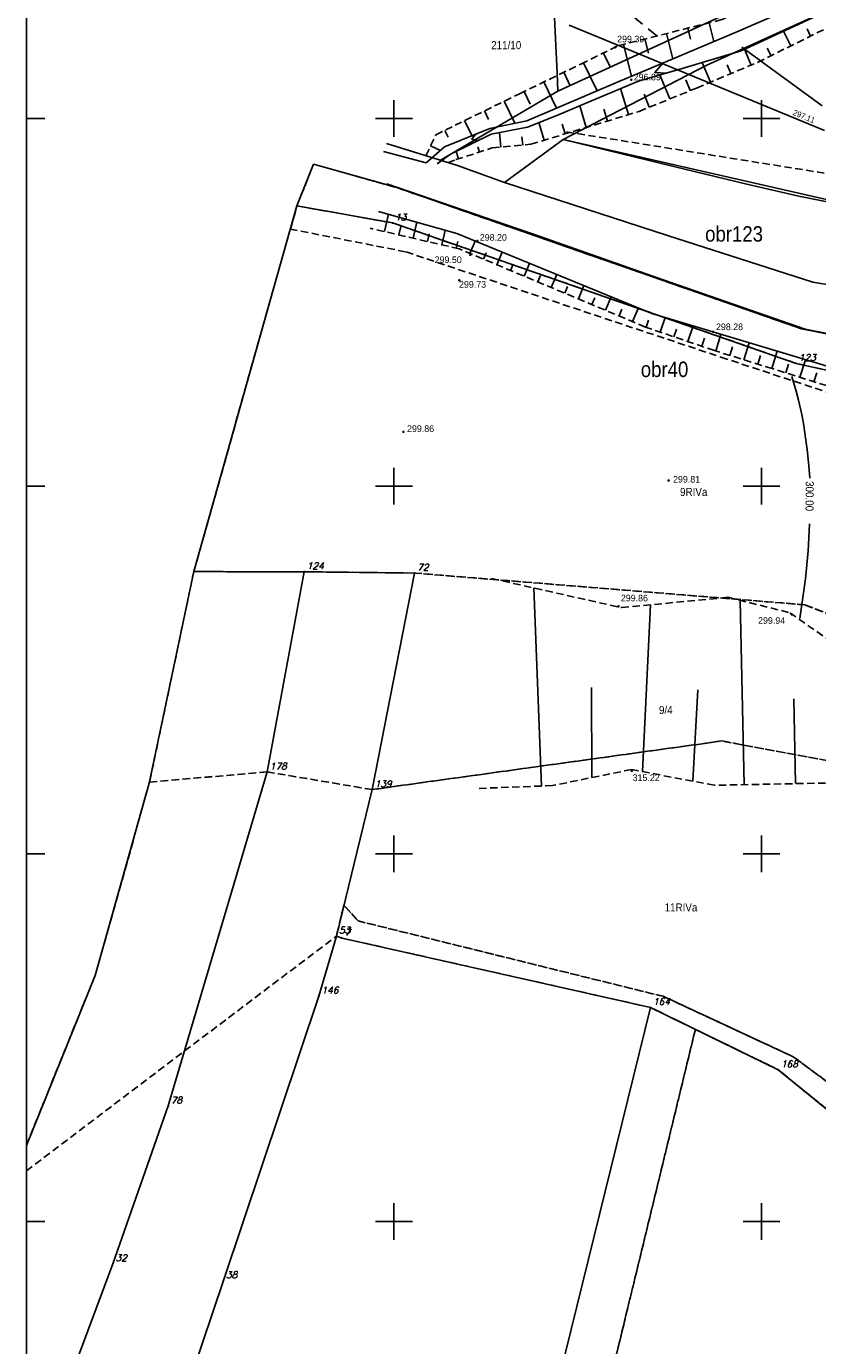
# Model space of a CAD drawing. Extents: x 4615668 to 9249187, y 5334101 to 10688993.
# Tile 86 of 120: x 4667634 to 4667742, y 5337352 to 5337532. Entities that reach past the tile are written whole.
import ezdxf
from ezdxf.enums import TextEntityAlignment as Align

# ---------------------------------------------------------------- set-up
doc = ezdxf.new("R2010")
doc.units = 0
doc.header["$MEASUREMENT"] = 0
for name, pattern in [('GEN7', [13.75, 9.75, -1.5, 1, -1.5]), ('KONTUR', [1.5, 1, -0.5]), ('SKARPA1', [1.5, 1, -0.5]), ('UZYTEK', [1.5, 1, -0.5]), ('WARSTWICA', [3, 2, -1])]:
    doc.linetypes.add(name, pattern=pattern)
for name, color, linetype in [('1', 7, 'Continuous'), ('2', 7, 'Continuous'), ('27', 7, 'Continuous'), ('45', 7, 'Continuous'), ('5', 7, 'Continuous'), ('50', 7, 'Continuous'), ('51', 7, 'Continuous'), ('52', 7, 'Continuous'), ('56', 7, 'Continuous'), ('57', 7, 'Continuous'), ('60', 7, 'Continuous'), ('7', 4, 'GEN7'), ('8', 7, 'Continuous'), ('9', 7, 'Continuous')]:
    doc.layers.add(name, color=color, linetype=linetype)
doc.styles.add('ITALICT', font='ITALICT', dxfattribs={"height": 0.2})
doc.styles.add('txt', font='TXT', dxfattribs={"height": 0.2})

# ---------------------------------------------------------------- blocks, each defined once
blk = doc.blocks.new('203')
at = {"layer": '57', "color": 3, "linetype": 'Continuous'}
blk.add_circle((0, 0), 0.045, dxfattribs=at)
blk = doc.blocks.new('WYS')
at = {"layer": '52', "color": 67, "linetype": 'Continuous'}
blk.add_circle((0, 0), 0.08, dxfattribs=at)

msp = doc.modelspace()

# ---------------------------------------------------------------- linework, layer by layer
at = {"layer": '1', "color": 2, "linetype": 'Continuous'}
msp.add_line((4667704.085, 5337503.172), (4667683.38, 5337510.323), dxfattribs=at)
msp.add_line((4667704.085, 5337503.172), (4667683.38, 5337510.323), dxfattribs=at)
msp.add_lwpolyline([(4667787.933, 5337428.179), (4667801.943, 5337449.284), (4667806.434, 5337456.723), (4667809.774, 5337469.503), (4667812.414, 5337476.363), (4667740.279, 5337490.554), (4667739.784, 5337490.593), (4667704.085, 5337503.172)], dxfattribs=at)
at = {"layer": '2', "color": 7, "linetype": 'Continuous'}
msp.add_line((4667706.557, 5337525.381), (4667704.279, 5337571.99), dxfattribs=at)
at = {"layer": '2', "color": 5, "linetype": 'Continuous'}
for p, q in [((4667671.153, 5337507.313), (4667673.415, 5337512.983)), ((4667673.415, 5337512.983), (4667684.744, 5337509.793)), ((4667684.744, 5337509.793), (4667739.784, 5337490.593)), ((4667657.122, 5337457.562), (4667671.153, 5337507.313)), ((4667671.153, 5337507.313), (4667684.164, 5337504.992)), ((4667684.164, 5337504.992), (4667739.068, 5337485.888)), ((4667739.784, 5337490.593), (4667812.354, 5337476.103)), ((4667739.068, 5337485.888), (4667809.943, 5337470.149)), ((4667657.122, 5337457.562), (4667651.076, 5337428.785)), ((4667672.149, 5337457.548), (4667657.122, 5337457.562)), ((4667672.149, 5337457.548), (4667667.107, 5337430.32)), ((4667672.149, 5337457.548), (4667687.163, 5337457.368)), ((4667687.163, 5337457.368), (4667681.371, 5337427.919)), ((4667653.653, 5337384.886), (4667667.107, 5337430.32)), ((4667643.701, 5337402.628), (4667651.076, 5337428.785)), ((4667681.371, 5337427.919), (4667676.53, 5337407.993)), ((4667676.53, 5337407.993), (4667674.139, 5337399.841)), ((4667676.53, 5337407.993), (4667677.29, 5337407.723)), ((4667719.232, 5337398.29), (4667677.29, 5337407.723)), ((4667634.354, 5337379.527), (4667643.701, 5337402.628)), ((4667674.139, 5337399.841), (4667661.155, 5337361.139)), ((4667719.232, 5337398.29), (4667705.298, 5337341.663)), ((4667736.638, 5337389.808), (4667719.232, 5337398.29)), ((4667748.341, 5337380.275), (4667736.638, 5337389.808)), ((4667646.131, 5337363.43), (4667653.653, 5337384.886)), ((4667638.999, 5337344.365), (4667646.131, 5337363.43)), ((4667661.155, 5337361.139), (4667654.603, 5337341.634))]:
    msp.add_line(p, q, dxfattribs=at)
at = {"layer": '2', "color": 7, "linetype": 'Continuous'}
for points in [[(4667699.37, 5337510.499), (4667707.364, 5337516.332), (4667721.097, 5337512.977), (4667732.342, 5337510.261), (4667739.436, 5337508.648), (4667747.189, 5337507.071), (4667758.463, 5337504.68), (4667770.394, 5337502.225), (4667796.085, 5337496.924), (4667834.208, 5337489.14), (4667859.095, 5337484.237), (4667877.67, 5337480.611), (4667882.076, 5337501.182), (4667884.936, 5337519.766), (4667888.537, 5337542.718), (4667892.745, 5337569.148), (4667892.353, 5337573.952)], [(4667706.627, 5337522.901), (4667762.296, 5337548.431), (4667766.484, 5337570.087)], [(4667811.898, 5337560.581), (4667799.693, 5337559.228), (4667779.022, 5337550.017), (4667756.477, 5337539.891), (4667726.931, 5337526.45), (4667707.364, 5337516.332)], [(4667706.557, 5337525.381), (4667706.627, 5337522.901), (4667690.666, 5337513.523)], [(4667683.352, 5337515.8), (4667693.008, 5337512.794), (4667699.37, 5337510.499), (4667721.561, 5337503.301), (4667741.328, 5337496.919), (4667793.165, 5337488.268), (4667816.312, 5337484.571), (4667837.413, 5337478.858), (4667849.862, 5337475.791), (4667857.409, 5337473.846), (4667875.084, 5337469.841), (4667907.888, 5337463.729), (4667917.637, 5337460.967), (4667933.989, 5337455.316)], [(4667809.895, 5337470.254), (4667812.414, 5337476.363), (4667776.242, 5337483.418), (4667740.279, 5337490.554), (4667720.963, 5337497.271), (4667704.085, 5337503.172), (4667683.38, 5337510.323)], [(4667811.945, 5337469.906), (4667777.46, 5337477.317), (4667750.522, 5337483.323), (4667719.413, 5337492.69), (4667692.89, 5337503.538), (4667682.252, 5337506.56)]]:
    msp.add_lwpolyline(points, dxfattribs=at)
at = {"layer": '27', "color": 17, "linetype": 'Continuous'}
msp.add_line((4667742.601, 5337520.929), (4667731.654, 5337528.903), dxfattribs=at)
msp.add_lwpolyline([(4667742.906, 5337517.575), (4667716.134, 5337528.606), (4667708.166, 5337531.909)], dxfattribs=at)
at = {"layer": '45', "color": 219, "linetype": 'Continuous'}
msp.add_line((4667682.927, 5337514.719), (4667688.715, 5337513.152), dxfattribs=at)
for points in [[(4667847.766, 5337592.567), (4667846.286, 5337585.301), (4667842.572, 5337578.086), (4667837.899, 5337569.404), (4667834.336, 5337568.324), (4667824.933, 5337566.999), (4667811.698, 5337564.837), (4667794.869, 5337559.038), (4667786.942, 5337555.185), (4667772.283, 5337548.726), (4667745.972, 5337537.492), (4667731.211, 5337531.068), (4667717.56, 5337525.307), (4667715.16, 5337524.295), (4667702.429, 5337518.869), (4667697.376, 5337517.851), (4667691.236, 5337515.353), (4667688.715, 5337513.152)], [(4667690.246, 5337513.008), (4667692.055, 5337514.345), (4667697.563, 5337517.068), (4667702.526, 5337518.033), (4667706.493, 5337519.616), (4667710.343, 5337521.23), (4667716.837, 5337523.968), (4667717.602, 5337524.251), (4667723.551, 5337525.995), (4667731.561, 5337528.41), (4667752.689, 5337538.192)], [(4667720.914, 5337526.722), (4667719.827, 5337525.464), (4667721.386, 5337525.36)], [(4667695.427, 5337517.058), (4667694.967, 5337516.368), (4667695.758, 5337516.176)], [(4667885.029, 5337472.725), (4667880.691, 5337475.908), (4667867.767, 5337479.432), (4667844.091, 5337485.172), (4667707.364, 5337516.332)], [(4667871.056, 5337468.664), (4667871.238, 5337469.871), (4667862.468, 5337469.092), (4667846.418, 5337474.108), (4667840.616, 5337475.206), (4667813.177, 5337476.252), (4667779.064, 5337479.205), (4667750.522, 5337483.323), (4667719.413, 5337492.69), (4667692.89, 5337503.538), (4667682.252, 5337506.56)]]:
    msp.add_lwpolyline(points, dxfattribs=at)
at = {"layer": '50', "color": 245, "linetype": 'WARSTWICA'}
msp.add_lwpolyline([(4667714.318, 5337535.186), (4667720.107, 5337530.419)], dxfattribs=at)
at = {"layer": '50', "color": 7, "linetype": 'Continuous'}
for points in [[(4667738.472, 5337484.115), (4667738.717, 5337483.344), (4667739.05, 5337482.127), (4667739.382, 5337480.863), (4667739.847, 5337478.95), (4667740.107, 5337477.446), (4667740.335, 5337475.748), (4667740.547, 5337474.188), (4667740.727, 5337472.406), (4667740.918, 5337470.348), (4667740.918, 5337470.295)], [(4667740.877, 5337464.07), (4667740.876, 5337463.96), (4667740.688, 5337460.384), (4667740.337, 5337456.601), (4667739.56, 5337451.17)]]:
    msp.add_lwpolyline(points, dxfattribs=at)
at = {"layer": '51', "color": 3, "linetype": 'Continuous'}
for p, q in [((4667721.405, 5337530.746), (4667722.274, 5337527.296)), ((4667724.314, 5337531.479), (4667724.692, 5337529.978)), ((4667727.223, 5337532.211), (4667727.867, 5337529.657)), ((4667738.346, 5337529.073), (4667737.344, 5337531.088)), ((4667741.032, 5337530.408), (4667740.55, 5337531.378)), ((4667715.587, 5337529.28), (4667716.681, 5337524.936)), ((4667718.496, 5337530.013), (4667718.987, 5337528.065)), ((4667735.659, 5337527.738), (4667735.14, 5337528.782)), ((4667712.842, 5337528.099), (4667713.81, 5337526.116)), ((4667732.947, 5337526.457), (4667732.035, 5337528.63)), ((4667707.447, 5337525.473), (4667708.343, 5337523.623)), ((4667710.146, 5337526.782), (4667712.015, 5337522.955)), ((4667721.865, 5337521.855), (4667720.541, 5337525.113)), ((4667727.415, 5337524.135), (4667726.288, 5337526.82)), ((4667730.181, 5337525.296), (4667729.679, 5337526.494)), ((4667704.747, 5337524.166), (4667706.477, 5337520.594)), ((4667724.645, 5337522.984), (4667724.04, 5337524.472)), ((4667699.351, 5337521.541), (4667700.818, 5337518.544)), ((4667702.047, 5337522.858), (4667702.88, 5337521.137)), ((4667716.262, 5337519.723), (4667715.183, 5337523.27)), ((4667719.086, 5337520.725), (4667718.367, 5337522.495)), ((4667696.657, 5337520.222), (4667697.217, 5337519.077)), ((4667710.521, 5337517.977), (4667709.624, 5337520.928)), ((4667713.391, 5337518.85), (4667712.897, 5337520.475)), ((4667693.962, 5337518.903), (4667694.959, 5337516.868)), ((4667704.781, 5337516.231), (4667704.048, 5337518.64)), ((4667707.651, 5337517.104), (4667707.247, 5337518.433)), ((4667691.274, 5337517.572), (4667691.732, 5337516.656)), ((4667698.881, 5337515.294), (4667698.69, 5337517.287)), ((4667701.867, 5337515.579), (4667701.758, 5337516.721)), ((4667689.343, 5337515.489), (4667690.665, 5337514.855)), ((4667693.117, 5337513.708), (4667692.795, 5337514.711)), ((4667695.973, 5337514.625), (4667695.744, 5337515.34)), ((4667683.074, 5337503.806), (4667683.619, 5337506.172)), ((4667685.023, 5337503.357), (4667685.284, 5337504.491)), ((4667686.972, 5337502.908), (4667687.472, 5337505.077)), ((4667690.87, 5337502.011), (4667691.324, 5337503.983)), ((4667688.921, 5337502.46), (4667689.159, 5337503.495)), ((4667692.819, 5337501.562), (4667693.03, 5337502.478)), ((4667694.683, 5337500.852), (4667695.385, 5337502.517)), ((4667696.527, 5337500.075), (4667696.882, 5337500.918)), ((4667698.37, 5337499.299), (4667699.088, 5337501.003)), ((4667700.213, 5337498.522), (4667700.576, 5337499.384)), ((4667702.057, 5337497.749), (4667702.787, 5337499.49)), ((4667703.902, 5337496.976), (4667704.27, 5337497.854)), ((4667705.746, 5337496.203), (4667706.489, 5337497.976)), ((4667709.436, 5337494.657), (4667710.192, 5337496.461)), ((4667707.591, 5337495.43), (4667707.966, 5337496.324)), ((4667711.28, 5337493.884), (4667711.662, 5337494.794)), ((4667713.125, 5337493.111), (4667713.894, 5337494.947)), ((4667714.969, 5337492.338), (4667715.357, 5337493.264)), ((4667716.814, 5337491.565), (4667717.597, 5337493.433)), ((4667718.661, 5337490.799), (4667718.991, 5337491.763)), ((4667720.553, 5337490.151), (4667721.234, 5337492.142)), ((4667722.446, 5337489.504), (4667722.798, 5337490.534)), ((4667724.338, 5337488.857), (4667725.067, 5337490.988)), ((4667726.231, 5337488.209), (4667726.607, 5337489.31)), ((4667728.125, 5337487.567), (4667728.836, 5337489.853)), ((4667730.034, 5337486.973), (4667730.393, 5337488.124)), ((4667731.944, 5337486.378), (4667732.666, 5337488.699)), ((4667735.763, 5337485.189), (4667736.497, 5337487.546)), ((4667733.853, 5337485.784), (4667734.217, 5337486.953)), ((4667737.672, 5337484.592), (4667738.044, 5337485.78)), ((4667739.58, 5337483.994), (4667740.331, 5337486.392)), ((4667741.489, 5337483.397), (4667741.867, 5337484.606)), ((4667704.402, 5337428.404), (4667703.361, 5337455.345)), ((4667731.978, 5337428.585), (4667731.468, 5337453.653)), ((4667718.154, 5337430.365), (4667719.232, 5337453.045)), ((4667711.291, 5337429.555), (4667711.223, 5337441.801)), ((4667725.031, 5337429.057), (4667725.675, 5337441.493)), ((4667738.977, 5337428.728), (4667738.742, 5337440.24))]:
    msp.add_line(p, q, dxfattribs=at)
at = {"layer": '51', "color": 3, "linetype": 'SKARPA1'}
msp.add_line((4667747.337, 5337511.052), (4667707.517, 5337517.428), dxfattribs=at)
for points in [[(4667688.694, 5337514.137), (4667690.049, 5337516.959), (4667692.661, 5337518.266), (4667701.43, 5337522.559), (4667709.783, 5337526.605), (4667714.915, 5337529.111), (4667728.989, 5337532.656), (4667735.185, 5337535.741), (4667749.167, 5337542.683), (4667766.939, 5337549.137), (4667783.589, 5337555.961), (4667798.173, 5337563.122), (4667811.281, 5337569.266), (4667821.9, 5337570.835), (4667832.559, 5337572.327), (4667835.639, 5337573.365), (4667844.964, 5337587.37), (4667846.379, 5337591.679), (4667847.766, 5337592.567)], [(4667691.706, 5337513.199), (4667692.778, 5337513.599), (4667697.71, 5337515.182), (4667702.988, 5337515.686), (4667717.69, 5337520.158), (4667725.526, 5337523.342), (4667733.823, 5337526.825), (4667744.831, 5337532.296)], [(4667858.832, 5337466.088), (4667850.908, 5337468.469), (4667833.146, 5337469.171), (4667813.675, 5337470.307), (4667806.418, 5337470.888), (4667786.501, 5337474.426), (4667764.643, 5337478.251), (4667747.489, 5337481.544), (4667743.207, 5337482.859), (4667735.822, 5337485.171), (4667727.942, 5337487.624), (4667718.558, 5337490.834), (4667700.558, 5337498.377), (4667693.213, 5337501.471), (4667681.095, 5337504.262)], [(4667697.663, 5337456.622), (4667715.32, 5337452.664), (4667729.782, 5337454.073), (4667738.186, 5337451.977), (4667754.338, 5337440.687), (4667762.263, 5337435.108), (4667769.581, 5337427.115), (4667777.54, 5337398.185)], [(4667773.982, 5337396.854), (4667762.027, 5337422.093), (4667747.543, 5337428.902), (4667727.943, 5337428.503), (4667716.667, 5337430.648), (4667705.921, 5337428.463), (4667695.618, 5337428.065)]]:
    msp.add_lwpolyline(points, dxfattribs=at)
at = {"layer": '60', "color": 7, "linetype": 'Continuous'}
for p, q in [((4667684.354, 5337516.683), (4667684.354, 5337521.683)), ((4667734.354, 5337516.683), (4667734.354, 5337521.683)), ((4667634.354, 5337519.183), (4667636.854, 5337519.183)), ((4667681.854, 5337519.183), (4667686.854, 5337519.183)), ((4667731.854, 5337519.183), (4667736.854, 5337519.183)), ((4667684.354, 5337466.683), (4667684.354, 5337471.683)), ((4667734.354, 5337466.683), (4667734.354, 5337471.683)), ((4667634.354, 5337469.183), (4667636.854, 5337469.183)), ((4667681.854, 5337469.183), (4667686.854, 5337469.183)), ((4667731.854, 5337469.183), (4667736.854, 5337469.183)), ((4667684.354, 5337416.683), (4667684.354, 5337421.683)), ((4667734.354, 5337416.683), (4667734.354, 5337421.683)), ((4667634.354, 5337419.183), (4667636.854, 5337419.183)), ((4667681.854, 5337419.183), (4667686.854, 5337419.183)), ((4667731.854, 5337419.183), (4667736.854, 5337419.183)), ((4667684.354, 5337366.683), (4667684.354, 5337371.683)), ((4667734.354, 5337366.683), (4667734.354, 5337371.683)), ((4667634.354, 5337369.183), (4667636.854, 5337369.183)), ((4667681.854, 5337369.183), (4667686.854, 5337369.183)), ((4667731.854, 5337369.183), (4667736.854, 5337369.183))]:
    msp.add_line(p, q, dxfattribs=at)
msp.add_lwpolyline([(4667634.354, 5337319.183), (4667634.354, 5337569.183), (4668034.354, 5337569.183), (4668034.354, 5337319.183)], dxfattribs=at)
at = {"layer": '7', "color": 245, "linetype": 'KONTUR'}
for p, q in [((4667671.153, 5337507.313), (4667673.415, 5337512.983)), ((4667673.415, 5337512.983), (4667684.744, 5337509.793)), ((4667684.744, 5337509.793), (4667739.784, 5337490.593)), ((4667657.122, 5337457.562), (4667671.153, 5337507.313)), ((4667671.153, 5337507.313), (4667684.164, 5337504.992)), ((4667684.164, 5337504.992), (4667671.153, 5337507.313)), ((4667684.164, 5337504.992), (4667739.068, 5337485.888)), ((4667739.068, 5337485.888), (4667684.164, 5337504.992)), ((4667739.784, 5337490.593), (4667812.354, 5337476.103)), ((4667739.068, 5337485.888), (4667809.943, 5337470.149)), ((4667809.943, 5337470.149), (4667739.068, 5337485.888)), ((4667651.109, 5337428.941), (4667657.122, 5337457.562)), ((4667657.122, 5337457.562), (4667672.149, 5337457.548)), ((4667672.149, 5337457.548), (4667657.122, 5337457.562)), ((4667672.149, 5337457.548), (4667687.164, 5337457.368)), ((4667687.164, 5337457.368), (4667672.149, 5337457.548)), ((4667687.164, 5337457.368), (4667740.213, 5337453.054)), ((4667740.213, 5337453.054), (4667687.164, 5337457.368)), ((4667740.213, 5337453.054), (4667760.904, 5337445.04)), ((4667760.904, 5337445.04), (4667740.213, 5337453.054)), ((4667728.967, 5337434.531), (4667681.372, 5337427.919)), ((4667681.372, 5337427.919), (4667728.967, 5337434.531)), ((4667746.457, 5337431.257), (4667728.967, 5337434.531)), ((4667728.967, 5337434.531), (4667746.457, 5337431.257)), ((4667667.108, 5337430.32), (4667651.109, 5337428.941)), ((4667651.109, 5337428.941), (4667667.108, 5337430.32)), ((4667681.372, 5337427.919), (4667667.108, 5337430.32)), ((4667667.108, 5337430.32), (4667681.372, 5337427.919)), ((4667643.701, 5337402.628), (4667651.076, 5337428.785)), ((4667651.076, 5337428.785), (4667651.109, 5337428.941)), ((4667677.549, 5337412.184), (4667676.53, 5337407.993)), ((4667676.53, 5337407.993), (4667677.549, 5337412.184)), ((4667679.484, 5337410.057), (4667677.549, 5337412.184)), ((4667677.549, 5337412.184), (4667679.484, 5337410.057)), ((4667720.953, 5337399.8), (4667679.484, 5337410.057)), ((4667679.484, 5337410.057), (4667720.953, 5337399.8)), ((4667634.354, 5337376.073), (4667676.53, 5337407.993)), ((4667676.53, 5337407.993), (4667677.29, 5337407.723)), ((4667677.29, 5337407.723), (4667676.53, 5337407.993)), ((4667677.29, 5337407.723), (4667719.232, 5337398.29)), ((4667719.232, 5337398.29), (4667677.29, 5337407.723)), ((4667634.354, 5337379.527), (4667643.701, 5337402.628)), ((4667738.647, 5337391.588), (4667720.953, 5337399.8)), ((4667720.953, 5337399.8), (4667738.647, 5337391.588)), ((4667719.232, 5337398.29), (4667725.354, 5337395.308)), ((4667725.354, 5337395.308), (4667719.232, 5337398.29)), ((4667706.872, 5337319.183), (4667725.354, 5337395.308)), ((4667725.354, 5337395.308), (4667706.872, 5337319.183)), ((4667725.354, 5337395.308), (4667736.638, 5337389.808)), ((4667736.638, 5337389.808), (4667725.354, 5337395.308)), ((4667748.259, 5337384.51), (4667738.647, 5337391.588)), ((4667738.647, 5337391.588), (4667748.259, 5337384.51)), ((4667736.638, 5337389.808), (4667748.341, 5337380.275)), ((4667748.341, 5337380.275), (4667736.638, 5337389.808))]:
    msp.add_line(p, q, dxfattribs=at)
at = {"layer": '9', "color": 3, "linetype": 'UZYTEK'}
for p, q in [((4667670.261, 5337504.149), (4667671.153, 5337507.313)), ((4667671.153, 5337507.313), (4667684.164, 5337504.992)), ((4667685.925, 5337501.069), (4667670.261, 5337504.149)), ((4667684.164, 5337504.992), (4667739.068, 5337485.888)), ((4667729.625, 5337486.465), (4667685.925, 5337501.069)), ((4667768.262, 5337473.783), (4667729.625, 5337486.465)), ((4667739.068, 5337485.888), (4667809.943, 5337470.149))]:
    msp.add_line(p, q, dxfattribs=at)

# ---------------------------------------------------------------- block references
at = {"layer": '52', "color": 67, "linetype": 'Continuous'}
for p in [(4667714.475, 5337528.894), (4667716.641, 5337524.448), (4667695.69, 5337502.523), (4667694.746, 5337500.642), (4667693.249, 5337497.181), (4667727.77, 5337490.18), (4667685.66, 5337476.582), (4667721.732, 5337469.965), (4667714.889, 5337452.842), (4667738.446, 5337451.763), (4667716.707, 5337430.467)]:
    msp.add_blockref('WYS', p, dxfattribs=at)
at = {"layer": '57', "color": 3, "linetype": 'Continuous'}
for p in [(4667684.164, 5337504.992), (4667739.068, 5337485.888), (4667672.149, 5337457.548), (4667687.163, 5337457.368), (4667667.107, 5337430.32), (4667681.371, 5337427.919), (4667676.53, 5337407.993), (4667677.29, 5337407.723), (4667674.139, 5337399.841), (4667719.232, 5337398.29), (4667736.638, 5337389.808), (4667653.653, 5337384.886), (4667646.131, 5337363.43), (4667661.155, 5337361.139)]:
    msp.add_blockref('203', p, dxfattribs=at)

# ---------------------------------------------------------------- texts
at = {"layer": '1', "color": 2, "linetype": 'Continuous', "style": 'txt', "width": 0.9}
for s, p in [('obr123', (4667726.685, 5337503.499)), ('obr123', (4667726.685, 5337503.499)), ('obr40', (4667717.93, 5337485.079)), ('obr40', (4667717.93, 5337485.079))]:
    msp.add_text(s, height=2.1, dxfattribs=at).set_placement(p, align=Align.MIDDLE_LEFT)
at = {"layer": '5', "color": 6, "linetype": 'Continuous', "style": 'txt', "width": 0.909091}
msp.add_text('211/10', height=1.1, dxfattribs=at).set_placement((4667699.629, 5337529.191), align=Align.MIDDLE)
msp.add_text('9/4', height=1.1, dxfattribs=at).set_placement((4667720.403, 5337438.195))
at = {"layer": '50', "color": 6, "linetype": 'Continuous', "style": 'txt', "width": 0.909091}
msp.add_text('300.00', height=1.1, rotation=269.49843, dxfattribs=at).set_placement((4667740.896, 5337467.833), align=Align.MIDDLE)
at = {"layer": '52', "color": 67, "linetype": 'Continuous', "style": 'txt'}
for s, p in [('299.39', (4667714.716, 5337529.544)), ('296.89', (4667716.973, 5337524.38)), ('298.20', (4667696.033, 5337502.567)), ('299.50', (4667689.89, 5337499.531)), ('299.73', (4667693.205, 5337496.177)), ('298.28', (4667728.157, 5337490.411)), ('299.86', (4667686.134, 5337476.562)), ('299.81', (4667722.319, 5337469.678)), ('299.86', (4667715.221, 5337453.514)), ('299.94', (4667733.887, 5337450.464)), ('315.22', (4667716.818, 5337429.088))]:
    msp.add_text(s, height=0.9, dxfattribs=at).set_placement(p)
at = {"layer": '56', "color": 17, "linetype": 'Continuous', "style": 'txt', "width": 0.875}
msp.add_text('297.11', height=0.8, rotation=337.60663, dxfattribs=at).set_placement((4667738.539, 5337519.699))
at = {"layer": '57', "color": 3, "linetype": 'Continuous', "style": 'ITALICT'}
for s, p in [('13', (4667684.514, 5337505.342)), ('123', (4667739.418, 5337486.238)), ('124', (4667672.499, 5337457.898)), ('72', (4667687.513, 5337457.718)), ('178', (4667667.457, 5337430.67)), ('139', (4667681.721, 5337428.269)), ('53', (4667676.88, 5337408.343)), ('7', (4667677.64, 5337408.073)), ('146', (4667674.489, 5337400.191)), ('164', (4667719.582, 5337398.64)), ('168', (4667736.988, 5337390.158)), ('78', (4667654.003, 5337385.236)), ('32', (4667646.481, 5337363.78)), ('38', (4667661.505, 5337361.489))]:
    msp.add_text(s, height=0.9, dxfattribs=at).set_placement(p)
at = {"layer": '8', "color": 59, "linetype": 'Continuous', "style": 'txt', "width": 0.909091}
for s, p in [('9RIVa', (4667723.27, 5337467.847)), ('11RIVa', (4667721.164, 5337411.344))]:
    msp.add_text(s, height=1.1, dxfattribs=at).set_placement(p)

doc.saveas('drawing.dxf')
